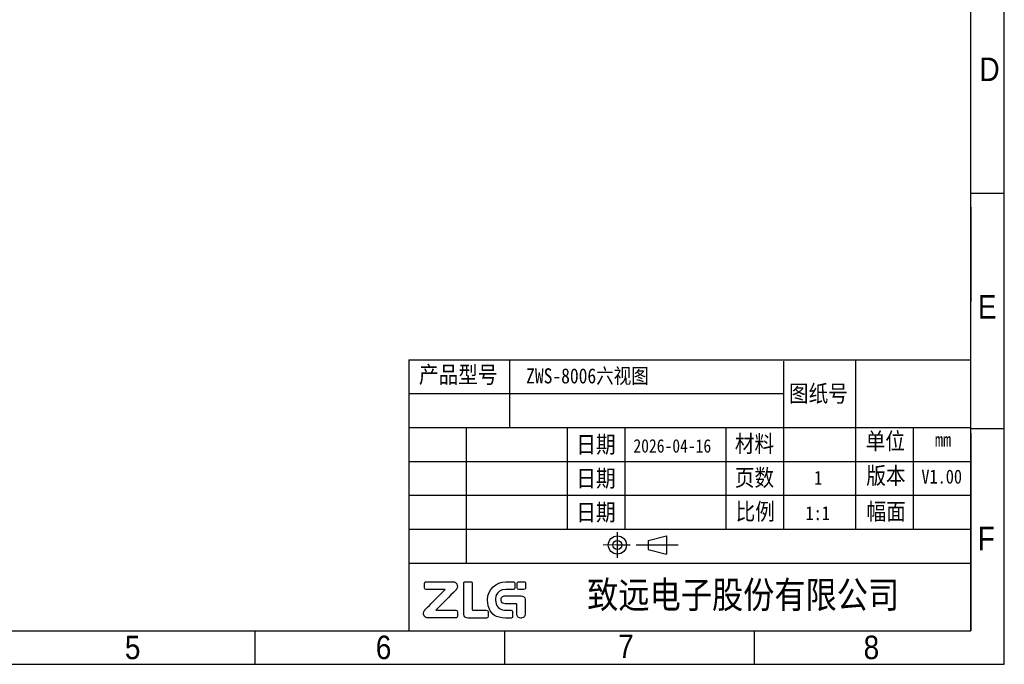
# Model space of a CAD drawing. Header units: millimetres. Extents: x 0 to 891, y -210 to 420.
# Tile 8 of 29: x 452 to 891, y -210 to 78. Entities that reach past the tile are written whole.
import ezdxf

# ---------------------------------------------------------------- set-up
doc = ezdxf.new("R2010")
doc.units = ezdxf.units.MM
doc.header["$LTSCALE"] = 0.01
doc.layers.get('0').update_dxf_attribs({"linetype": 'CONTINUOUS'})
doc.styles.get("Standard").update_dxf_attribs({"font": 'arial.ttf', "width": 0.85})

msp = doc.modelspace()

# ---------------------------------------------------------------- linework, layer by layer
for p, q in [((891, -210), (891, 420)), ((876, -195), (876, 405)), ((891, 0), (876.326, 0)), ((876.017, -6.087), (876.017, -48.087)), ((625.383, -74.146), (625.382, -195)), ((625.383, -74.146), (875.997, -74.146)), ((625.385, -74.109), (625.385, -104.349)), ((625.385, -74.109), (875.999, -74.109)), ((670.371, -74.109), (670.371, -104.367)), ((824.683, -74.376), (824.683, -104.349)), ((792.461, -74.679), (792.461, -104.938)), ((625.385, -89.229), (792.461, -89.229)), ((792.458, -89.247), (792.458, -149.709)), ((625.382, -104.349), (875.996, -104.349)), ((625.385, -104.349), (875.999, -104.349)), ((651.086, -104.349), (651.086, -164.829)), ((696.068, -104.349), (696.068, -149.709)), ((721.772, -104.349), (721.772, -149.709)), ((766.754, -104.349), (766.754, -149.709)), ((824.588, -104.349), (824.588, -149.709)), ((850.292, -104.349), (850.292, -149.709)), ((891, -105), (876.326, -105)), ((876, -106.873), (876, -195)), ((625.382, -119.469), (875.996, -119.469)), ((625.382, -134.589), (875.996, -134.589)), ((625.382, -149.64), (625.382, -195)), ((625.382, -149.709), (875.996, -149.709)), ((718.462, -162.431), (718.462, -151.091)), ((732.187, -154.73), (740.287, -152.705)), ((740.287, -152.705), (740.287, -160.805)), ((718.462, -156.761), (712.1, -156.767)), ((718.462, -156.761), (724.132, -156.761)), ((726.853, -156.761), (745.608, -156.761)), ((732.187, -154.73), (732.187, -158.78)), ((732.187, -158.78), (740.287, -160.805)), ((625.382, -164.829), (875.996, -164.829)), ((15, -195), (876, -195)), ((373.723, -195), (667.152, -195)), ((458.307, -195), (876, -195)), ((556.875, -210), (556.875, -195)), ((668.25, -210), (668.25, -195)), ((779.625, -210), (779.625, -195.326)), ((0, -210), (891, -210))]:
    msp.add_line(p, q)
for radius in [4.05, 2.025]:
    msp.add_circle((718.462, -156.761), radius)
for points, knots in [([(637.472, -185.867), (640.477, -182.825), (643.481, -179.784), (646.486, -176.743), (646.486, -176.743), (646.866, -176.363), (647.101, -175.836), (647.101, -175.257), (647.101, -175.257), (647.1, -174.102), (646.093, -173.157), (644.937, -173.157), (644.937, -173.157), (641.029, -173.157), (637.12, -173.157), (633.214, -173.157), (633.214, -173.157), (632.781, -173.157), (632.43, -173.508), (632.43, -173.941), (632.43, -173.941), (632.43, -174.572), (632.43, -175.203), (632.43, -175.834), (632.43, -175.834), (632.43, -176.266), (632.781, -176.617), (633.214, -176.617), (633.214, -176.617), (636.016, -176.617), (638.82, -176.617), (641.623, -176.617), (641.623, -176.617), (638.627, -179.657), (635.631, -182.696), (632.634, -185.735), (632.634, -185.735), (632.244, -186.128), (632.009, -186.656), (632.012, -187.236), (632.012, -187.236), (632.017, -188.402), (633.01, -189.327), (634.176, -189.327), (634.176, -189.327), (638.238, -189.327), (642.298, -189.327), (646.358, -189.327), (646.358, -189.327), (646.789, -189.327), (647.141, -188.976), (647.141, -188.542), (647.141, -188.542), (647.141, -187.912), (647.141, -187.281), (647.141, -186.651), (647.141, -186.651), (647.141, -186.218), (646.789, -185.867), (646.358, -185.867), (646.358, -185.867), (643.395, -185.867), (640.434, -185.867), (637.472, -185.867)], [0, 0, 0, 0, 0.0588235, 0.0588235, 0.0588235, 0.0882353, 0.1176471, 0.1176471, 0.1176471, 0.1470588, 0.1764706, 0.1764706, 0.1764706, 0.2058824, 0.2352941, 0.2352941, 0.2352941, 0.2647059, 0.2941176, 0.2941176, 0.2941176, 0.3235294, 0.3529412, 0.3529412, 0.3529412, 0.3823529, 0.4117647, 0.4117647, 0.4117647, 0.4411765, 0.4705882, 0.4705882, 0.4705882, 0.5, 0.5294118, 0.5294118, 0.5294118, 0.5588235, 0.5882353, 0.5882353, 0.5882353, 0.6176471, 0.6470588, 0.6470588, 0.6470588, 0.6764706, 0.7058824, 0.7058824, 0.7058824, 0.7352941, 0.7647059, 0.7647059, 0.7647059, 0.7941176, 0.8235294, 0.8235294, 0.8235294, 0.8529412, 0.8823529, 0.8823529, 0.8823529, 0.9411765, 1, 1, 1, 1]), ([(659.994, -185.844), (658.005, -185.844), (656.016, -185.844), (654.028, -185.844), (654.028, -185.844), (653.862, -185.844), (653.728, -185.712), (653.728, -185.547), (653.728, -185.547), (653.728, -181.678), (653.728, -177.808), (653.728, -173.941), (653.728, -173.941), (653.728, -173.508), (653.377, -173.157), (652.945, -173.157), (652.945, -173.157), (652.2, -173.157), (651.454, -173.157), (650.709, -173.157), (650.709, -173.157), (650.276, -173.157), (649.926, -173.508), (649.926, -173.941), (649.926, -173.941), (649.926, -178.432), (649.926, -182.921), (649.926, -187.413), (649.926, -187.413), (649.926, -188.481), (650.792, -189.348), (651.862, -189.348), (651.862, -189.348), (654.572, -189.348), (657.283, -189.348), (659.994, -189.348), (659.994, -189.348), (660.425, -189.348), (660.776, -188.997), (660.776, -188.565), (660.776, -188.565), (660.776, -187.92), (660.776, -187.274), (660.776, -186.628), (660.776, -186.628), (660.776, -186.196), (660.425, -185.844), (659.994, -185.844)], [0, 0, 0, 0, 0.0769231, 0.0769231, 0.0769231, 0.1153846, 0.1538462, 0.1538462, 0.1538462, 0.1923077, 0.2307692, 0.2307692, 0.2307692, 0.2692308, 0.3076923, 0.3076923, 0.3076923, 0.3461538, 0.3846154, 0.3846154, 0.3846154, 0.4230769, 0.4615385, 0.4615385, 0.4615385, 0.5, 0.5384615, 0.5384615, 0.5384615, 0.5769231, 0.6153846, 0.6153846, 0.6153846, 0.6538462, 0.6923077, 0.6923077, 0.6923077, 0.7307692, 0.7692308, 0.7692308, 0.7692308, 0.8076923, 0.8461538, 0.8461538, 0.8461538, 0.9230769, 1, 1, 1, 1]), ([(668.762, -173.136), (664.32, -173.136), (660.593, -176.65), (660.514, -181.093), (660.514, -181.093), (660.432, -185.63), (664.099, -189.348), (668.619, -189.348), (668.619, -189.348), (669.396, -189.348), (670.176, -189.348), (670.952, -189.348), (670.952, -189.348), (671.385, -189.348), (671.737, -188.998), (671.737, -188.565), (671.737, -188.565), (671.737, -187.92), (671.737, -187.274), (671.737, -186.628), (671.737, -186.628), (671.737, -186.196), (671.385, -185.846), (670.952, -185.846), (670.952, -185.846), (670.239, -185.846), (669.524, -185.846), (668.811, -185.846), (668.811, -185.846), (666.302, -185.846), (664.176, -183.883), (664.104, -181.374), (664.104, -181.374), (664.031, -178.776), (666.124, -176.639), (668.706, -176.639), (668.706, -176.639), (669.812, -176.639), (670.917, -176.639), (672.023, -176.639), (672.023, -176.639), (672.403, -176.639), (672.709, -176.333), (672.709, -175.953), (672.709, -175.953), (672.709, -175.243), (672.709, -174.532), (672.709, -173.82), (672.709, -173.82), (672.709, -173.442), (672.403, -173.136), (672.023, -173.136), (672.023, -173.136), (670.936, -173.136), (669.85, -173.136), (668.762, -173.136)], [0, 0, 0, 0, 0.0666667, 0.0666667, 0.0666667, 0.1, 0.1333333, 0.1333333, 0.1333333, 0.1666667, 0.2, 0.2, 0.2, 0.2333333, 0.2666667, 0.2666667, 0.2666667, 0.3, 0.3333333, 0.3333333, 0.3333333, 0.3666667, 0.4, 0.4, 0.4, 0.4333333, 0.4666667, 0.4666667, 0.4666667, 0.5, 0.5333333, 0.5333333, 0.5333333, 0.5666667, 0.6, 0.6, 0.6, 0.6333333, 0.6666667, 0.6666667, 0.6666667, 0.7, 0.7333333, 0.7333333, 0.7333333, 0.7666667, 0.8, 0.8, 0.8, 0.8333333, 0.8666667, 0.8666667, 0.8666667, 0.9333333, 1, 1, 1, 1]), ([(675.552, -179.49), (673.146, -179.49), (670.739, -179.49), (668.332, -179.49), (668.332, -179.49), (667.353, -179.49), (666.562, -180.294), (666.581, -181.278), (666.581, -181.278), (666.6, -182.238), (667.408, -182.995), (668.367, -182.995), (668.367, -182.995), (669.95, -182.995), (671.534, -182.995), (673.116, -182.995), (673.116, -182.995), (673.413, -182.995), (673.654, -183.234), (673.654, -183.53), (673.654, -183.53), (673.654, -184.886), (673.654, -186.241), (673.654, -187.596), (673.654, -187.596), (673.654, -188.564), (674.439, -189.348), (675.405, -189.348), (675.405, -189.348), (675.455, -189.348), (675.504, -189.348), (675.552, -189.348), (675.552, -189.348), (676.519, -189.348), (677.304, -188.564), (677.304, -187.596), (677.304, -187.596), (677.304, -185.705), (677.304, -183.813), (677.304, -181.921), (677.304, -181.921), (677.304, -181.696), (677.304, -181.469), (677.304, -181.242), (677.304, -181.242), (677.304, -180.275), (676.519, -179.49), (675.552, -179.49)], [0, 0, 0, 0, 0.0769231, 0.0769231, 0.0769231, 0.1153846, 0.1538462, 0.1538462, 0.1538462, 0.1923077, 0.2307692, 0.2307692, 0.2307692, 0.2692308, 0.3076923, 0.3076923, 0.3076923, 0.3461538, 0.3846154, 0.3846154, 0.3846154, 0.4230769, 0.4615385, 0.4615385, 0.4615385, 0.5, 0.5384615, 0.5384615, 0.5384615, 0.5769231, 0.6153846, 0.6153846, 0.6153846, 0.6538462, 0.6923077, 0.6923077, 0.6923077, 0.7307692, 0.7692308, 0.7692308, 0.7692308, 0.8076923, 0.8461538, 0.8461538, 0.8461538, 0.9230769, 1, 1, 1, 1])]:
    msp.add_open_spline(points, degree=3, knots=knots)
at = {"color": 3}
msp.add_open_spline([(676.792, -176.639), (677.171, -176.639), (677.477, -176.333), (677.477, -175.953), (677.477, -175.953), (677.477, -175.25), (677.477, -174.546), (677.477, -173.843), (677.477, -173.843), (677.477, -173.464), (677.171, -173.157), (676.792, -173.157), (676.792, -173.157), (676.016, -173.157), (675.241, -173.157), (674.466, -173.157), (674.466, -173.157), (674.087, -173.157), (673.78, -173.464), (673.78, -173.843), (673.78, -173.843), (673.78, -174.546), (673.78, -175.25), (673.78, -175.953), (673.78, -175.953), (673.78, -176.333), (674.087, -176.639), (674.466, -176.639), (674.466, -176.639), (675.241, -176.639), (676.016, -176.639), (676.792, -176.639)], degree=3, knots=[0, 0, 0, 0, 0.1111111, 0.1111111, 0.1111111, 0.1666667, 0.2222222, 0.2222222, 0.2222222, 0.2777778, 0.3333333, 0.3333333, 0.3333333, 0.3888889, 0.4444444, 0.4444444, 0.4444444, 0.5, 0.5555556, 0.5555556, 0.5555556, 0.6111111, 0.6666667, 0.6666667, 0.6666667, 0.7222222, 0.7777778, 0.7777778, 0.7777778, 0.8888889, 1, 1, 1, 1], dxfattribs=at)

# ---------------------------------------------------------------- texts
at = {"line_spacing_factor": 0.9}
for s, insert, char_height, width, attachment_point in [('D', (879.926, 60.742), 10.5, 8.925, 1), ('E', (879.235, -45.242), 10.5, 8.925, 1), ('{\\f宋体|b0|i0|c134|p2;产\\f宋体|b0|i0|c0|p2;品型号}', (647.476, -76.976), 7.56, 46.67811, 2), ('{\\fSimSun|b0|i0|c134|p2;ZWS-8006六视图}', (705.117, -77.918), 6.75, 144.13437, 2), ('{\\f宋体|b0|i0|c134|p2;图纸\\f宋体|b0|i0|c0|p2;号}', (808.101, -85.388), 7.56, 46.67811, 2), ('日期', (708.92, -108.129), 7.56, 44.0699, 2), ('{\\fSimSun|b0|i0|c134|p2;2026-04-16}', (742.945, -109.526), 6, 41.95635, 2), ('{\\f宋体|b0|i0|c0|p2;材料}', (779.6, -107.799), 7.56, 24.0355, 2), ('{\\f宋体|b0|i0|c134|p2;单\\f宋体|b0|i0|c0|p2;位}', (837.965, -106.628), 7.56, 25.704, 2), ('{\\fSimSun|b0|i0|c0|p2;mm}', (863.669, -106.628), 6.26983, 12.852, 2), ('日期', (708.92, -123.249), 7.56, 35.79073, 2), ('{\\f宋体|b0|i0|c134|p2;页\\f宋体|b0|i0|c0|p2;数}', (779.587, -122.919), 7.56, 25.0573, 2), ('{\\f宋体|b0|i0|c0|p2;版本}', (838.216, -122.016), 7.56, 30.48159, 2), ('{\\fSimSun|b0|i0|c134|p2;V1.00}', (863.08, -123.093), 6.26983, 12.852, 2), ('日期', (708.92, -138.369), 7.56, 40.35855, 2), ('{\\f宋体|b0|i0|c0|p2;比例}', (779.966, -138.039), 7.56, 84.915, 2), ('{\\f宋体|b0|i0|c0|p2;幅面}', (838.31, -138.039), 7.56, 28.31783, 2), ('F', (879.139, -148.619), 10.5, 8.925, 1), ('{\\f宋体|b0|i0|c0|p2;致\\f宋体|b0|i0|c134|p2;远电子股份有限公司}', (774.541, -172.964), 12, 227.52025, 2), ('5', (498.817, -197.199), 10.5, 8.925, 1), ('6', (610.705, -197.199), 10.5, 8.925, 1), ('7', (718.767, -196.721), 10.5, 8.925, 1), ('8', (828.264, -197.199), 10.5, 8.925, 1)]:
    msp.add_mtext(s, dxfattribs=dict(at, insert=insert, char_height=char_height, width=width, attachment_point=attachment_point))
at = {"char_height": 6.26983, "attachment_point": 1}
for s, insert in [('{\\fSimSun|b0|i0|c134|p2;1}', (806.183, -123.645)), ('{\\fSimSun|b0|i0|c134|p2;1:1}', (802.357, -139.408))]:
    msp.add_mtext_dynamic_manual_height_columns(s, width=58.67631, gutter_width=3, heights=[-6.27], dxfattribs=dict(at, insert=insert))

doc.saveas('drawing.dxf')
